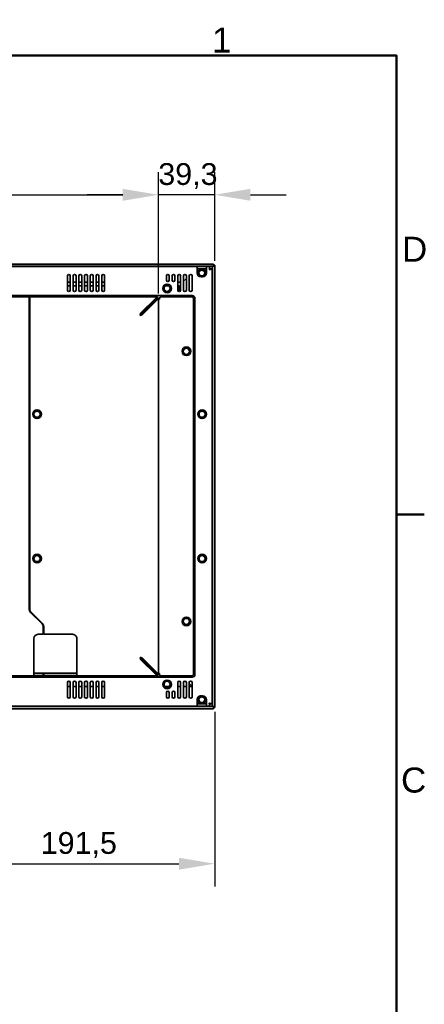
# Model space of a CAD drawing. Header units: millimetres. Extents: x 0 to 2100, y 0 to 1485.
# Tile 15 of 15: x 1786 to 2069, y 771 to 1460. Entities that reach past the tile are written whole.
import ezdxf

# ---------------------------------------------------------------- set-up
doc = ezdxf.new("R2010")
doc.units = ezdxf.units.MM
doc.header["$LTSCALE"] = 5
for name, color, linetype, lineweight in [('Bemaßungen(ISO)', 7, 'Continuous', 18), ('Rahmen_0', 7, 'Continuous', 50), ('Rahmen_2', 7, 'Continuous', 50), ('Sichtbare Kanten(ISO)', 7, 'Continuous', 35)]:
    doc.layers.add(name, color=color, linetype=linetype, lineweight=lineweight)
doc.styles.add('Aktuell-BSI', font='arial.ttf')
doc.styles.add('Aktuell-ISOGroßer Text', font='arial.ttf')
doc.dimstyles.new('X.XXXGroßer Text', dxfattribs={"dimscale": 5, "dimtxt": 3.048, "dimasz": 5, "dimexe": 3.175, "dimexo": 0.75, "dimgap": 0.762, "dimtad": 1, "dimdec": 1, "dimrnd": 1e-08, "dimzin": 12, "dimtxsty": 'Aktuell-ISOGroßer Text', "dimcen": 0.09, "dimdle": 10, "dimclrd": 256, "dimclre": 256, "dimclrt": 7, "dimadec": 0, "dimazin": 3, "dimtfac": 0.656168, "dimtdec": 1, "dimtmove": 0, "dimatfit": 3, "dimfxl": 1, "dimtolj": 1, "dimlwd": 25, "dimlwe": 25, "dimarcsym": 0})

# ---------------------------------------------------------------- blocks, each defined once
blk = doc.blocks.new('Ränder Standardrahmen')
at = {"layer": 'Rahmen_0'}
blk.add_line((410, 222.75), (413.9, 222.75), dxfattribs=at)
at = {"layer": 'Rahmen_0', "flags": 128}
blk.add_lwpolyline([(10, 10), (10, 287), (410, 287), (410, 10), (10, 10)], dxfattribs=at)
at = {"layer": 'Rahmen_2', "char_height": 3.5, "attachment_point": 7, "style": 'Aktuell-BSI'}
for s, insert in [('1', (384.2, 287.4)), ('D', (410.78, 258.13)), ('C', (410.64, 183.82))]:
    blk.add_mtext(s, dxfattribs=dict(at, insert=insert))
blk = doc.blocks.new('*D14')
at = {"layer": 'Bemaßungen(ISO)', "color": 250, "linetype": 'Continuous', "lineweight": 25, "true_color": 0x3f3f3f, "transparency": 16777216}
for p, q in [((1883.52, 1268.43), (1883.52, 1353.36)), ((1922.82, 1291.23), (1922.82, 1353.36)), ((1858.52, 1337.48), (1833.52, 1337.48)), ((1922.82, 1337.48), (1883.52, 1337.48)), ((1947.82, 1337.48), (1972.82, 1337.48))]:
    blk.add_line(p, q, dxfattribs=at)
at = {"layer": 'Bemaßungen(ISO)', "color": 250, "linetype": 'Continuous', "true_color": 0x3f3f3f, "transparency": 16777216}
for points in [[(1858.52, 1341.65), (1858.52, 1333.32), (1883.52, 1337.48)], [(1947.82, 1341.65), (1947.82, 1333.32), (1922.82, 1337.48)]]:
    blk.add_solid(points, dxfattribs=at)
at = {"layer": 'Defpoints', "color": 0, "linetype": 'Continuous', "transparency": 16777216}
for p in [(1883.52, 1337.48), (1922.82, 1287.48), (1883.52, 1264.68)]:
    blk.add_point(p, dxfattribs=at)
at = {"layer": 'Bemaßungen(ISO)', "color": 7, "linetype": 'Continuous', "lineweight": 25, "transparency": 16777216, "insert": (1883.38, 1359.61), "char_height": 15.24, "attachment_point": 1, "style": 'Aktuell-ISOGroßer Text'}
blk.add_mtext('\\A1;39,3', dxfattribs=at)
blk = doc.blocks.new('*D16')
at = {"layer": 'Bemaßungen(ISO)', "color": 250, "linetype": 'Continuous', "lineweight": 25, "true_color": 0x3f3f3f, "transparency": 16777216}
for p, q in [((1479.12, 1268.43), (1479.12, 1353.36)), ((1883.52, 1268.43), (1883.52, 1353.36)), ((1504.12, 1337.48), (1858.52, 1337.48))]:
    blk.add_line(p, q, dxfattribs=at)
at = {"layer": 'Bemaßungen(ISO)', "color": 250, "linetype": 'Continuous', "true_color": 0x3f3f3f, "transparency": 16777216}
for points in [[(1504.12, 1341.65), (1504.12, 1333.32), (1479.12, 1337.48)], [(1858.52, 1341.65), (1858.52, 1333.32), (1883.52, 1337.48)]]:
    blk.add_solid(points, dxfattribs=at)
at = {"layer": 'Defpoints', "color": 0, "linetype": 'Continuous', "transparency": 16777216}
for p in [(1883.52, 1337.48), (1479.12, 1264.68), (1883.52, 1264.68)]:
    blk.add_point(p, dxfattribs=at)
at = {"layer": 'Bemaßungen(ISO)', "color": 7, "linetype": 'Continuous', "lineweight": 25, "transparency": 16777216, "insert": (1655.33, 1359.61), "char_height": 15.24, "attachment_point": 1, "style": 'Aktuell-ISOGroßer Text'}
blk.add_mtext('\\A1;404,4', dxfattribs=at)
blk = doc.blocks.new('*D20')
at = {"layer": 'Bemaßungen(ISO)', "color": 250, "linetype": 'Continuous', "lineweight": 25, "true_color": 0x3f3f3f, "transparency": 16777216}
for p, q in [((1731.32, 1064.73), (1731.32, 853.71)), ((1922.82, 975.83), (1922.82, 853.71)), ((1756.32, 869.58), (1897.82, 869.58))]:
    blk.add_line(p, q, dxfattribs=at)
at = {"layer": 'Bemaßungen(ISO)', "color": 250, "linetype": 'Continuous', "true_color": 0x3f3f3f, "transparency": 16777216}
for points in [[(1756.32, 873.75), (1756.32, 865.42), (1731.32, 869.58)], [(1897.82, 873.75), (1897.82, 865.42), (1922.82, 869.58)]]:
    blk.add_solid(points, dxfattribs=at)
at = {"layer": 'Defpoints', "color": 0, "linetype": 'Continuous', "transparency": 16777216}
for p in [(1731.32, 1068.48), (1922.82, 979.58), (1922.82, 869.58)]:
    blk.add_point(p, dxfattribs=at)
at = {"layer": 'Bemaßungen(ISO)', "color": 7, "linetype": 'Continuous', "lineweight": 25, "transparency": 16777216, "insert": (1801.12, 891.71), "char_height": 15.24, "attachment_point": 1, "style": 'Aktuell-ISOGroßer Text'}
blk.add_mtext('\\A1;191,5', dxfattribs=at)

msp = doc.modelspace()

# ---------------------------------------------------------------- linework, layer by layer
at = {"layer": 'Sichtbare Kanten(ISO)'}
for p, q in [((1922.07, 1289.03), (1440.57, 1289.03)), ((1922.07, 1289.03), (1922.07, 1287.53)), ((1922.07, 1288.28), (1922.82, 1288.28)), ((1922.82, 1287.88), (1922.82, 1288.28)), ((1922.07, 1287.53), (1440.57, 1287.53)), ((1910.57, 1287.23), (1452.07, 1287.23)), ((1905.72, 1281.69), (1905.06, 1281.03)), ((1905.06, 1281.03), (1905.72, 1281.69)), ((1917.07, 1287.23), (1910.57, 1287.23)), ((1910.57, 1285.73), (1917.07, 1285.73)), ((1910.57, 1285.13), (1910.57, 1282.76)), ((1919.45, 1287.23), (1917.07, 1287.23)), ((1917.07, 1282.76), (1917.07, 1285.13)), ((1919.12, 1285.94), (1918.92, 1285.13)), ((1919.72, 1285.34), (1918.92, 1285.13)), ((1919.12, 1285.36), (1919.12, 1285.94)), ((1919.29, 1285.56), (1919.12, 1285.94)), ((1920.4, 1285.51), (1919.15, 1285.34)), ((1919.72, 1285.34), (1919.15, 1285.34)), ((1919.41, 1285.69), (1919.29, 1286.62)), ((1919.29, 1286.62), (1919.29, 1285.56)), ((1920.86, 1285.62), (1919.34, 1285.51)), ((1919.34, 1285.51), (1920.4, 1285.51)), ((1919.41, 1287.07), (1919.41, 1285.69)), ((1919.41, 1287.07), (1919.45, 1285.73)), ((1919.45, 1285.73), (1919.45, 1287.23)), ((1919.47, 1285.62), (1921.02, 1285.66)), ((1919.47, 1285.62), (1920.86, 1285.62)), ((1921.02, 1285.66), (1919.52, 1285.66)), ((1920.93, 1287.4), (1920.72, 1286.93)), ((1921.02, 981.4), (1921.02, 1285.66)), ((1921.32, 1287.53), (1921.32, 1287.48)), ((1921.32, 979.58), (1921.32, 1287.48)), ((1921.32, 1287.48), (1922.82, 1287.48)), ((1922.82, 1287.48), (1922.82, 1287.88)), ((1922.82, 979.58), (1922.82, 1287.48)), ((1819.79, 1280.73), (1819.79, 1270.73)), ((1819.79, 1276.28), (1821.79, 1276.28)), ((1821.79, 1270.73), (1821.79, 1280.73)), ((1823.79, 1280.73), (1823.79, 1270.73)), ((1823.79, 1276.28), (1825.79, 1276.28)), ((1825.79, 1270.73), (1825.79, 1280.73)), ((1827.79, 1280.73), (1827.79, 1270.73)), ((1827.79, 1276.28), (1829.79, 1276.28)), ((1829.79, 1270.73), (1829.79, 1280.73)), ((1831.79, 1280.73), (1831.79, 1270.73)), ((1831.79, 1276.28), (1833.79, 1276.28)), ((1833.79, 1270.73), (1833.79, 1280.73)), ((1835.79, 1280.73), (1835.79, 1270.73)), ((1835.79, 1276.28), (1837.79, 1276.28)), ((1837.79, 1270.73), (1837.79, 1280.73)), ((1839.79, 1280.73), (1839.79, 1270.73)), ((1839.79, 1276.28), (1841.79, 1276.28)), ((1841.79, 1270.73), (1841.79, 1280.73)), ((1843.79, 1280.73), (1843.79, 1270.73)), ((1843.79, 1276.28), (1845.79, 1276.28)), ((1845.79, 1270.73), (1845.79, 1280.73)), ((1889.02, 1280.73), (1889.02, 1277.73)), ((1891.02, 1277.73), (1891.02, 1280.73)), ((1893.02, 1280.73), (1893.02, 1277.73)), ((1895.02, 1277.73), (1895.02, 1280.73)), ((1897.02, 1280.73), (1897.02, 1270.73)), ((1897.02, 1276.28), (1899.02, 1276.28)), ((1899.02, 1270.73), (1899.02, 1280.73)), ((1901.02, 1280.73), (1901.02, 1270.73)), ((1903.02, 1278.98), (1901.02, 1276.98)), ((1901.02, 1276.98), (1903.02, 1278.98)), ((1903.02, 1270.73), (1903.02, 1280.73)), ((1905.02, 1280.73), (1905.02, 1270.73)), ((1907.02, 1270.73), (1907.02, 1280.73)), ((1913.32, 1280.01), (1914.32, 1280.01)), ((1819.79, 1273.73), (1821.79, 1273.73)), ((1821.79, 1273.73), (1819.79, 1273.73)), ((1823.79, 1273.73), (1825.79, 1273.73)), ((1825.79, 1273.73), (1823.79, 1273.73)), ((1827.79, 1273.73), (1829.79, 1273.73)), ((1829.79, 1273.73), (1827.79, 1273.73)), ((1831.79, 1273.73), (1833.79, 1273.73)), ((1833.79, 1273.73), (1831.79, 1273.73)), ((1835.79, 1273.73), (1837.79, 1273.73)), ((1837.79, 1273.73), (1835.79, 1273.73)), ((1839.79, 1273.73), (1841.79, 1273.73)), ((1841.79, 1273.73), (1839.79, 1273.73)), ((1843.79, 1273.73), (1845.79, 1273.73)), ((1845.79, 1273.73), (1843.79, 1273.73)), ((1888.2, 1273.73), (1890.83, 1273.73)), ((1890.83, 1273.73), (1888.2, 1273.73)), ((1897.02, 1273.73), (1898.04, 1273.73)), ((1898.04, 1273.73), (1897.02, 1273.73)), ((1898.04, 1269.73), (1898.04, 1273.73)), ((1898.04, 1269.73), (1898.04, 1273.73)), ((1907.02, 1267.03), (1480.12, 1267.03)), ((1480.69, 1266.03), (1793.12, 1266.03)), ((1793.12, 1266.03), (1793.12, 1265.42)), ((1793.12, 1265.42), (1793.12, 1254.65)), ((1793.52, 1266.03), (1793.52, 1265.42)), ((1793.52, 1266.03), (1881.95, 1266.03)), ((1793.52, 1254.65), (1793.52, 1265.42)), ((1871, 1254.65), (1881.77, 1265.42)), ((1881.77, 1264.36), (1871, 1253.59)), ((1881.84, 1264.29), (1871.07, 1253.52)), ((1872.13, 1253.52), (1882.9, 1264.29)), ((1881.82, 1265.68), (1881.77, 1264.36)), ((1881.77, 1265.42), (1881.77, 1264.36)), ((1881.87, 1265.87), (1881.82, 1264.43)), ((1881.82, 1265.68), (1881.82, 1264.43)), ((1881.84, 1264.29), (1883.16, 1264.4)), ((1882.9, 1264.29), (1881.84, 1264.29)), ((1881.91, 1265.99), (1881.87, 1264.49)), ((1881.87, 1264.49), (1881.87, 1265.87)), ((1881.91, 1264.52), (1881.95, 1266.03)), ((1881.91, 1264.52), (1881.91, 1265.99)), ((1881.92, 1264.4), (1883.16, 1264.4)), ((1881.95, 1266.03), (1881.95, 1264.53)), ((1881.95, 1266.03), (1882.37, 1266.03)), ((1881.99, 1264.53), (1881.95, 1264.53)), ((1883.16, 1264.4), (1881.97, 1264.5)), ((1881.97, 1264.5), (1883.36, 1264.5)), ((1883.52, 1264.68), (1882.01, 1264.6)), ((1883.36, 1264.5), (1882.01, 1264.6)), ((1883.48, 1264.6), (1882.01, 1264.6)), ((1882.02, 1264.84), (1882.02, 1265.28)), ((1882.02, 1265.28), (1883.52, 1265.28)), ((1882.02, 1264.84), (1882.02, 1264.68)), ((1882.02, 1264.68), (1883.52, 1264.68)), ((1882.77, 1265.28), (1882.77, 1266.03)), ((1883.52, 1265.28), (1883.52, 1264.84)), ((1883.52, 1264.68), (1883.52, 1264.84)), ((1883.52, 1264.68), (1883.52, 1002.38)), ((1884.12, 1264.46), (1883.52, 1264.46)), ((1884.12, 1264.46), (1884.22, 1264.46)), ((1884.22, 1264.46), (1884.22, 1265.03)), ((1907.02, 1266.03), (1885.22, 1266.03)), ((1898.04, 1266.03), (1898.04, 1267.03)), ((1898.04, 1266.03), (1898.04, 1267.03)), ((1900.57, 1266.03), (1900.57, 1267.03)), ((1907.02, 1266.03), (1907.02, 1267.03)), ((1908.02, 1002.03), (1908.02, 1265.03)), ((1909.02, 1002.03), (1909.02, 1265.03)), ((1793.12, 1254.65), (1793.12, 1253.16)), ((1793.52, 1254.65), (1793.52, 1253.16)), ((1870.75, 1253.57), (1870.65, 1253.16)), ((1870.84, 1253.97), (1870.75, 1253.28)), ((1870.75, 1253.57), (1870.75, 1253.28)), ((1870.93, 1254.33), (1870.84, 1253.39)), ((1870.84, 1253.39), (1870.84, 1253.97)), ((1870.93, 1253.5), (1871, 1254.65)), ((1870.93, 1253.5), (1870.93, 1254.33)), ((1871, 1254.65), (1871, 1253.59)), ((1871.81, 1253.44), (1871.07, 1253.52)), ((1872.13, 1253.52), (1871.07, 1253.52)), ((1793.12, 1253.16), (1793.12, 1047.56)), ((1793.52, 1047.56), (1793.52, 1253.16)), ((1871.06, 1253.26), (1870.65, 1253.16)), ((1870.77, 1253.26), (1871.06, 1253.26)), ((1871.06, 1253.26), (1870.88, 1253.36)), ((1871.45, 1253.36), (1870.88, 1253.36)), ((1870.98, 1253.44), (1871.45, 1253.36)), ((1871.81, 1253.44), (1870.98, 1253.44)), ((1794.06, 1045.3), (1802, 1037.35)), ((1802.28, 1037.64), (1794.34, 1045.58)), ((1802.82, 1035.37), (1802.82, 1030.03)), ((1803.22, 1030.03), (1803.22, 1035.37)), ((1796.32, 1027.03), (1796.32, 1013.9)), ((1802.82, 1030.03), (1799.32, 1030.03)), ((1823.32, 1030.03), (1803.22, 1030.03)), ((1826.32, 1027.03), (1826.32, 1013.9)), ((1796.32, 1013.9), (1796.32, 1012.42)), ((1826.32, 1012.42), (1826.32, 1013.9)), ((1870.65, 1013.9), (1870.75, 1013.49)), ((1871.06, 1013.81), (1870.65, 1013.9)), ((1870.75, 1013.79), (1870.75, 1013.49)), ((1870.75, 1013.49), (1870.84, 1013.67)), ((1870.77, 1013.81), (1871.06, 1013.81)), ((1871.45, 1013.71), (1870.77, 1013.81)), ((1870.84, 1013.67), (1870.84, 1013.1)), ((1870.84, 1013.1), (1870.93, 1013.57)), ((1870.88, 1013.71), (1871.45, 1013.71)), ((1871, 1012.42), (1870.93, 1013.57)), ((1870.93, 1012.74), (1870.93, 1013.57)), ((1871.45, 1013.71), (1870.98, 1013.63)), ((1870.98, 1013.63), (1871.81, 1013.63)), ((1870.98, 1013.63), (1872.13, 1013.55)), ((1881.77, 1002.71), (1871, 1013.48)), ((1871, 1013.48), (1871, 1012.42)), ((1881.84, 1002.78), (1871.07, 1013.55)), ((1871.07, 1013.55), (1872.13, 1013.55)), ((1872.13, 1013.55), (1882.9, 1002.78)), ((1796.32, 1012.42), (1796.32, 1001.65)), ((1826.32, 1012.42), (1826.32, 1001.65)), ((1871, 1012.42), (1881.77, 1001.65)), ((1479.15, 1000.28), (1899.07, 1000.28)), ((1480.12, 1000.03), (1907.02, 1000.03)), ((1796.32, 1001.03), (1547.12, 1001.03)), ((1796.32, 1002.83), (1826.32, 1002.83)), ((1796.32, 1002.83), (1826.32, 1002.83)), ((1796.32, 1002.53), (1799.32, 1002.53)), ((1796.32, 1001.03), (1796.32, 1001.65)), ((1802.82, 1002.53), (1799.32, 1002.53)), ((1799.32, 1001.03), (1802.82, 1001.03)), ((1802.82, 1001.03), (1802.82, 1002.53)), ((1823.32, 1002.53), (1803.22, 1002.53)), ((1803.22, 1001.03), (1803.22, 1002.53)), ((1803.22, 1001.03), (1823.32, 1001.03)), ((1826.32, 1001.03), (1826.32, 1001.65)), ((1826.32, 1001.03), (1881.95, 1001.03)), ((1881.65, 1002.83), (1881.79, 1002.83)), ((1881.65, 1002.83), (1881.79, 1002.83)), ((1881.77, 1002.71), (1881.77, 1001.65)), ((1881.82, 1002.64), (1881.77, 1001.65)), ((1881.82, 1002.64), (1881.82, 1001.39)), ((1881.87, 1002.58), (1881.82, 1001.39)), ((1882.9, 1002.78), (1881.84, 1002.78)), ((1883.16, 1002.67), (1881.84, 1002.78)), ((1881.87, 1001.19), (1881.87, 1002.58)), ((1881.91, 1002.55), (1881.87, 1001.19)), ((1881.91, 1001.07), (1881.91, 1002.55)), ((1881.91, 1001.07), (1881.95, 1002.53)), ((1883.16, 1002.67), (1881.92, 1002.67)), ((1881.95, 1002.53), (1881.99, 1002.53)), ((1881.95, 1002.53), (1881.95, 1001.03)), ((1882.37, 1001.03), (1881.95, 1001.03)), ((1881.97, 1002.57), (1883.16, 1002.67)), ((1883.36, 1002.57), (1881.97, 1002.57)), ((1881.97, 1002.57), (1883.48, 1002.47)), ((1882.01, 1002.47), (1883.48, 1002.47)), ((1882.02, 1002.38), (1883.48, 1002.47)), ((1883.52, 1002.38), (1882.02, 1002.38)), ((1882.02, 1002.38), (1882.02, 1002.22)), ((1882.02, 1001.78), (1882.02, 1002.22)), ((1883.52, 1001.78), (1882.02, 1001.78)), ((1882.77, 1001.03), (1882.37, 1001.03)), ((1882.77, 1001.03), (1882.77, 1001.78)), ((1884.12, 1002.6), (1883.52, 1002.6)), ((1883.52, 1002.22), (1883.52, 1002.38)), ((1883.52, 1002.22), (1883.52, 1001.78)), ((1884.22, 1002.6), (1884.12, 1002.6)), ((1884.22, 1002.03), (1884.22, 1002.6)), ((1907.02, 1001.03), (1885.22, 1001.03)), ((1900, 1000.61), (1900.57, 1000.03)), ((1900.57, 1000.03), (1900, 1000.61)), ((1907.02, 1000.03), (1907.02, 1001.03)), ((1819.79, 996.33), (1819.79, 986.33)), ((1819.79, 993.58), (1821.79, 993.58)), ((1821.79, 986.33), (1821.79, 996.33)), ((1823.79, 996.33), (1823.79, 986.33)), ((1823.79, 993.58), (1825.79, 993.58)), ((1825.79, 986.33), (1825.79, 996.33)), ((1827.79, 996.33), (1827.79, 986.33)), ((1827.79, 993.58), (1829.79, 993.58)), ((1829.79, 986.33), (1829.79, 996.33)), ((1831.79, 996.33), (1831.79, 986.33)), ((1831.79, 993.58), (1833.79, 993.58)), ((1833.79, 986.33), (1833.79, 996.33)), ((1835.79, 996.33), (1835.79, 986.33)), ((1835.79, 993.58), (1837.79, 993.58)), ((1837.79, 986.33), (1837.79, 996.33)), ((1839.79, 996.33), (1839.79, 986.33)), ((1839.79, 993.58), (1841.79, 993.58)), ((1841.79, 986.33), (1841.79, 996.33)), ((1843.79, 996.33), (1843.79, 986.33)), ((1843.79, 993.58), (1845.79, 993.58)), ((1845.79, 986.33), (1845.79, 996.33)), ((1887.93, 993.58), (1891.11, 993.58)), ((1897.02, 996.33), (1897.02, 986.33)), ((1897.02, 993.58), (1899.02, 993.58)), ((1899.02, 986.33), (1899.02, 996.33)), ((1901.02, 996.33), (1901.02, 986.33)), ((1901.02, 993.58), (1903.02, 993.58)), ((1903.02, 986.33), (1903.02, 996.33)), ((1905.02, 996.33), (1905.02, 986.33)), ((1905.02, 995.58), (1907.02, 993.58)), ((1907.02, 993.58), (1905.02, 995.58)), ((1905.02, 993.58), (1907.02, 993.58)), ((1907.02, 986.33), (1907.02, 996.33)), ((1889.02, 989.33), (1889.02, 986.33)), ((1891.02, 986.33), (1891.02, 989.33)), ((1893.02, 989.33), (1893.02, 986.33)), ((1895.02, 986.33), (1895.02, 989.33)), ((1914.32, 987.06), (1913.32, 987.06)), ((1440.57, 979.53), (1922.07, 979.53)), ((1440.57, 978.03), (1922.07, 978.03)), ((1452.07, 979.83), (1910.57, 979.83)), ((1910.57, 984.31), (1910.57, 981.93)), ((1917.07, 981.33), (1910.57, 981.33)), ((1910.57, 979.83), (1917.07, 979.83)), ((1917.07, 981.93), (1917.07, 984.31)), ((1917.07, 979.83), (1919.45, 979.83)), ((1919.15, 981.73), (1918.92, 981.93)), ((1918.92, 981.93), (1919.12, 981.7)), ((1919.12, 981.13), (1919.12, 981.7)), ((1919.12, 981.13), (1919.29, 981.51)), ((1919.15, 981.73), (1919.72, 981.73)), ((1919.29, 981.51), (1919.29, 980.45)), ((1919.29, 980.45), (1919.41, 981.38)), ((1919.34, 981.56), (1919.72, 981.73)), ((1919.34, 981.56), (1920.86, 981.45)), ((1920.4, 981.56), (1919.34, 981.56)), ((1919.41, 981.38), (1919.41, 979.99)), ((1919.41, 981.38), (1919.45, 979.83)), ((1919.45, 981.33), (1919.45, 979.83)), ((1920.86, 981.45), (1919.47, 981.45)), ((1920.86, 981.45), (1919.52, 981.4)), ((1921.02, 981.4), (1919.52, 981.4)), ((1921.32, 979.58), (1921.32, 979.53)), ((1922.82, 979.58), (1921.32, 979.58)), ((1922.07, 979.53), (1922.07, 978.03)), ((1922.82, 978.78), (1922.07, 978.78)), ((1922.82, 979.18), (1922.82, 979.58)), ((1922.82, 978.78), (1922.82, 979.18))]:
    msp.add_line(p, q, dxfattribs=at)
for centre, radius in [((1913.82, 1282.76), 2.75), ((1913.82, 1282.76), 2.5), ((1913.82, 1282.76), 2.01), ((1889.52, 1272.03), 3.05), ((1889.52, 1272.03), 2.15), ((1903.02, 1228.03), 3.05), ((1903.02, 1228.03), 2.15), ((1798.52, 1184.03), 3.05), ((1798.52, 1184.03), 2.15), ((1914.02, 1184.03), 3.05), ((1914.02, 1184.03), 2.15), ((1798.52, 1083.03), 3.05), ((1798.52, 1083.03), 2.15), ((1914.02, 1083.03), 3.05), ((1914.02, 1083.03), 2.15), ((1903.02, 1039.03), 3.05), ((1903.02, 1039.03), 2.15), ((1889.52, 995.03), 3.05), ((1889.52, 995.03), 2.15), ((1913.82, 984.31), 2.75), ((1913.82, 984.31), 2.5), ((1913.82, 984.31), 2.01)]:
    msp.add_circle(centre, radius, dxfattribs=at)
for centre, radius, start, end in [((1820.79, 1280.73), 1, 0, 180), ((1824.79, 1280.73), 1, 0, 180), ((1828.79, 1280.73), 1, 0, 180), ((1832.79, 1280.73), 1, 0, 180), ((1836.79, 1280.73), 1, 0, 180), ((1840.79, 1280.73), 1, 0, 180), ((1844.79, 1280.73), 1, 0, 180), ((1890.02, 1280.73), 1, 0, 180), ((1894.02, 1280.73), 1, 0, 180), ((1898.02, 1280.73), 1, 0, 180), ((1902.02, 1280.73), 1, 0, 180), ((1906.02, 1280.73), 1, 0, 180), ((1913.32, 1282.76), 2.75, 180, 270), ((1914.32, 1282.76), 2.75, 270, 0), ((1890.02, 1277.73), 1, 180, 0), ((1894.02, 1277.73), 1, 180, 0), ((1820.79, 1270.73), 1, 180, 0), ((1824.79, 1270.73), 1, 180, 0), ((1828.79, 1270.73), 1, 180, 0), ((1832.79, 1270.73), 1, 180, 0), ((1836.79, 1270.73), 1, 180, 0), ((1840.79, 1270.73), 1, 180, 0), ((1844.79, 1270.73), 1, 180, 0), ((1898.02, 1270.73), 1, 180, 0), ((1902.02, 1270.73), 1, 180, 0), ((1906.02, 1270.73), 1, 180, 0), ((1885.22, 1265.03), 1, 90, 180), ((1907.02, 1265.03), 2, 0, 90), ((1907.02, 1265.03), 1, 0, 90), ((1796.32, 1047.56), 3.2, 180, 225), ((1796.32, 1047.56), 2.8, 180, 225), ((1800.02, 1035.37), 2.8, 0, 45), ((1800.02, 1035.37), 3.2, 0, 45), ((1799.32, 1027.03), 3, 90, 180), ((1823.32, 1027.03), 3, 0, 90.00041), ((1885.22, 1002.03), 1, 180, 270), ((1899.07, 1001.78), 1.5, 270, 330.00042), ((1907.02, 1002.03), 2, 270, 0), ((1907.02, 1002.03), 1, 270, 0), ((1820.79, 996.33), 1, 0, 180), ((1824.79, 996.33), 1, 0, 180), ((1828.79, 996.33), 1, 0, 180), ((1832.79, 996.33), 1, 0, 180), ((1836.79, 996.33), 1, 0, 180), ((1840.79, 996.33), 1, 0, 180), ((1844.79, 996.33), 1, 0, 180), ((1898.02, 996.33), 1, 0, 180), ((1902.02, 996.33), 1, 0, 180), ((1906.02, 996.33), 1, 0, 180), ((1820.79, 986.33), 1, 180, 0), ((1824.79, 986.33), 1, 180, 0), ((1828.79, 986.33), 1, 180, 0), ((1832.79, 986.33), 1, 180, 0), ((1836.79, 986.33), 1, 180, 0), ((1840.79, 986.33), 1, 180, 0), ((1844.79, 986.33), 1, 180, 0), ((1890.02, 989.33), 1, 0, 180), ((1890.02, 986.33), 1, 180, 0), ((1894.02, 989.33), 1, 0, 180), ((1894.02, 986.33), 1, 180, 0), ((1898.02, 986.33), 1, 180, 0), ((1902.02, 986.33), 1, 180, 0), ((1906.02, 986.33), 1, 180, 0), ((1913.32, 984.31), 2.75, 89.99992, 180), ((1914.32, 984.31), 2.75, 0, 89.99992)]:
    msp.add_arc(centre, radius, start, end, dxfattribs=at)
for centre, major_axis, ratio, start_param, end_param in [((1910.57, 1285.13), (0, 2.1), 0.00001, 0.141895, 1.642467), ((1917.07, 1285.13), (0, 2.1), 0.00001, 0.238433, 1.570796), ((1919.12, 1285.13), (-0.516, -0.591), 0.197232, 4.490228, 4.882926), ((1918.92, 1285.34), (0.591, 0.516), 0.197232, 4.541852, 4.93455), ((1919.29, 1285.13), (0.32, 2.1), 0.147641, 0.80821, 1.200909), ((1919.12, 1285.13), (0.434, 0.594), 0.190178, 0.923475, 1.316175), ((1918.92, 1285.51), (0.581, 0.387), 0.390979, 4.850118, 5.242817), ((1919.41, 1285.13), (0.12, 2.1), 0.131503, 0.400011, 0.79271), ((1919.29, 1285.13), (0.236, 0.596), 0.309892, 0.515046, 0.907745), ((1918.92, 1285.62), (0.597, 0.143), 0.441389, 5.392176, 5.784875), ((1919.45, 1285.13), (0, 2.1), 0.050134, 0, 0.392699), ((1919.41, 1285.13), (0.041, 0.6), 0.161366, 0.011126, 0.403825), ((1918.92, 1285.66), (0.6, 0), 0.17547, 5.890486, 6.283185), ((1918.92, 1285.34), (2.1, 0.42), 0.078682, 5.089456, 5.482155), ((1918.92, 1285.51), (-2.1, -0.21), 0.099925, 2.346004, 2.738703), ((1920.76, 1286.93), (0.102, 0.6), 0.067843, 1.18958, 1.582279), ((1920.88, 1286.93), (-0.247, -0.595), 0.318536, 4.05867, 4.451369), ((1918.92, 1285.62), (2.1, 0.04), 0.046301, 5.889596, 6.282295), ((1921.06, 1286.93), (0.305, 0.569), 0.619329, 0.712934, 1.105633), ((1921.27, 1286.93), (0, -0.6), 0.916667, 3.141593, 3.534292), ((1790.32, 1264.53), (3.2, 0), 0.00001, 0.150038, 0.631802), ((1790.32, 1266.03), (3.2, 0), 0.00001, 6.198196, 6.712353), ((1881.77, 1263.93), (-0.18, -2.1), 0.083098, 3.737644, 3.933993), ((1881.82, 1263.93), (-0.155, -0.598), 0.325024, 3.814667, 4.011017), ((1881.82, 1263.93), (0.13, 2.1), 0.09424, 0.398711, 0.59506), ((1881.87, 1263.93), (0.105, 0.599), 0.358386, 0.45554, 0.65189), ((1881.42, 1264.4), (0.543, 0.48), 0.532311, 5.057408, 5.253758), ((1881.87, 1263.93), (-0.09, -2.1), 0.096737, 3.341861, 3.538211), ((1881.91, 1263.93), (0.049, 0.6), 0.357911, 0.225763, 0.422112), ((1881.91, 1263.93), (-0.04, -2.1), 0.09013, 3.143222, 3.339572), ((1881.95, 1263.93), (0, -0.6), 0.321741, 3.141593, 3.337942), ((1881.42, 1264.4), (-0.55, -0.454), 0.529076, 2.140768, 2.337118), ((1881.42, 1264.5), (-0.558, -0.346), 0.639366, 2.371309, 2.567658), ((1881.42, 1264.68), (0.6, 0), 0.725823, 6.086836, 6.283185), ((1882.37, 1266.03), (-0.4, 0), 0.00001, 1.570796, 3.133334), ((1881.42, 1264.29), (2.1, 0.41), 0.182065, 5.462208, 5.658557), ((1881.42, 1264.5), (2.1, 0.22), 0.23478, 5.669716, 5.866065), ((1881.42, 1264.6), (-2.1, -0.1), 0.231528, 2.737601, 2.93395), ((1881.42, 1264.6), (2.1, 0.09), 0.203047, 6.078267, 6.274617), ((1870.75, 1253.16), (0.47, 2.1), 0.042517, 1.187662, 1.384012), ((1870.84, 1253.16), (0.41, 2.1), 0.077771, 0.997003, 1.193352), ((1870.93, 1253.16), (-0.33, -2.1), 0.10035, 3.942581, 4.138931), ((1871, 1253.16), (-0.323, -0.588), 0.365693, 4.125374, 4.321724), ((1870.65, 1253.44), (0.592, 0.353), 0.272211, 5.140441, 5.33679), ((1870.65, 1253.52), (2.1, 0.28), 0.128537, 5.284343, 5.480692), ((1870.75, 1253.16), (0.497, 0.598), 0.096846, 1.454695, 1.651044), ((1870.65, 1253.26), (-0.598, -0.497), 0.096846, 1.490549, 1.686898), ((1870.84, 1253.16), (-0.467, -0.593), 0.193752, 4.471021, 4.667371), ((1870.65, 1253.26), (0.598, 0.477), 0.096079, 4.832227, 5.028577), ((1870.93, 1253.16), (-0.41, -0.588), 0.287426, 4.320816, 4.517166), ((1870.65, 1253.36), (0.594, 0.429), 0.189437, 4.969368, 5.165718), ((1870.65, 1253.36), (-2.1, -0.45), 0.083835, 1.749284, 1.945633), ((1870.65, 1253.44), (2.1, 0.37), 0.113678, 5.084878, 5.281228), ((1870.75, 1013.9), (-0.497, 0.598), 0.096846, 1.490549, 1.686898), ((1870.65, 1013.81), (-0.598, 0.497), 0.096846, 4.596287, 4.792637), ((1870.75, 1013.9), (0.477, -0.598), 0.096079, 4.832227, 5.028577), ((1870.84, 1013.9), (0.45, -2.1), 0.083835, 4.890877, 5.087226), ((1870.65, 1013.71), (0.593, -0.467), 0.193752, 1.329429, 1.525778), ((1870.84, 1013.9), (0.429, -0.594), 0.189437, 4.969368, 5.165718), ((1870.93, 1013.9), (0.37, -2.1), 0.113678, 5.084878, 5.281228), ((1870.65, 1013.71), (0.594, -0.429), 0.189437, 1.117467, 1.313817), ((1871, 1013.9), (0.323, -0.588), 0.365693, 5.103054, 5.299404), ((1870.93, 1013.9), (0.33, -2.1), 0.10035, 5.285847, 5.482197), ((1870.65, 1013.55), (-0.588, 0.323), 0.365693, 4.125374, 4.321724), ((1870.65, 1013.81), (2.1, -0.47), 0.042517, 1.187662, 1.384012), ((1870.65, 1013.63), (2.1, -0.37), 0.113678, 1.001958, 1.198307), ((1870.65, 1013.63), (-2.1, 0.33), 0.10035, 3.942581, 4.138931), ((1799.32, 1001.03), (-3, 0), 0.00001, 6.225367, 7.853982), ((1800.02, 1001.03), (3.2, 0), 0.00001, 0.027834, 0.529709), ((1800.02, 1002.53), (3.2, 0), 0.00001, 6.207645, 6.721094), ((1823.32, 1001.03), (3, 0), 0.00001, 0.100084, 1.621091), ((1823.32, 1002.53), (3, 0), 0.00001, 0.046871, 1.570796), ((1881.77, 1003.13), (0.19, -0.598), 0.267949, 5.412828, 5.609177), ((1881.82, 1003.13), (0.14, -2.1), 0.097974, 5.491283, 5.687632), ((1881.82, 1003.13), (0.148, -0.598), 0.314011, 5.616743, 5.813092), ((1881.87, 1003.13), (0.09, -2.1), 0.104935, 5.689516, 5.885865), ((1881.42, 1002.67), (0.543, -0.48), 0.532311, 1.02943, 1.225779), ((1881.87, 1003.13), (0.095, -0.599), 0.331753, 5.838025, 6.034374), ((1881.91, 1003.13), (0.04, -2.1), 0.102819, 5.88836, 6.08471), ((1881.91, 1003.13), (0.042, -0.6), 0.314184, 6.064948, 6.261297), ((1881.95, 1003.13), (0, -2.1), 0.091926, 6.086836, 6.283185), ((1881.42, 1002.67), (-0.55, 0.454), 0.529077, 3.946069, 4.142419), ((1881.42, 1002.47), (0.571, -0.241), 0.760299, 0.507064, 0.703414), ((1881.42, 1002.47), (-0.59, 0.163), 0.685066, 3.328726, 3.525075), ((1881.42, 1002.78), (2.1, -0.41), 0.182065, 0.624628, 0.820978), ((1881.42, 1002.57), (-2.1, 0.22), 0.234781, 3.558713, 3.755062), ((1881.42, 1002.57), (2.1, -0.2), 0.216722, 0.216945, 0.413294), ((1881.42, 1002.38), (-2.1, 0), 0.207379, 3.141593, 3.337942), ((1910.57, 981.93), (0, -2.1), 0.00001, 4.712389, 6.302012), ((1917.07, 981.93), (0, -2.1), 0.00001, 4.712389, 5.968537), ((1918.92, 981.73), (-2.1, 0.49), 0.09145, 4.341171, 4.73387), ((1919.12, 981.93), (-0.49, 2.1), 0.09145, 1.549316, 1.942015), ((1919.12, 981.93), (0.434, -0.594), 0.190178, 4.967011, 5.35971), ((1919.29, 981.93), (0.32, -2.1), 0.147641, 5.082276, 5.474975), ((1918.92, 981.73), (0.594, -0.434), 0.190178, 0.923475, 1.316175), ((1919.29, 981.93), (0.236, -0.596), 0.309892, 5.37544, 5.768139), ((1919.41, 981.93), (0.12, -2.1), 0.131503, 5.490476, 5.883175), ((1918.92, 981.45), (-0.597, 0.143), 0.441389, 3.639903, 4.032602), ((1919.45, 981.93), (0, 0.6), 0.17547, 2.748894, 3.141593), ((1919.41, 981.93), (-0.04, 2.1), 0.046301, 2.748003, 3.140702), ((1918.92, 981.45), (0.6, -0.041), 0.161366, 0.011126, 0.403825), ((1918.92, 981.56), (2.1, -0.32), 0.147641, 0.80821, 1.200909), ((1918.92, 981.56), (2.1, -0.21), 0.099925, 0.402889, 0.795588), ((1920.76, 980.13), (-0.102, 0.6), 0.067843, 1.559314, 1.952013), ((1920.72, 979.62), (-0.57, 1.35), 0.145014, 4.689668, 5.044114), ((1920.88, 980.13), (0.247, -0.595), 0.318536, 4.973409, 5.366108), ((1918.92, 981.4), (2.1, 0), 0.050134, 0, 0.392699), ((1920.88, 980.13), (0.406, -0.578), 0.39645, 5.226145, 5.618844), ((1921.27, 980.13), (0, -0.6), 0.916667, 5.890486, 6.283185)]:
    msp.add_ellipse(centre, major_axis=major_axis, ratio=ratio, start_param=start_param, end_param=end_param, dxfattribs=at)

# ---------------------------------------------------------------- block references
at = {"xscale": 5, "yscale": 5, "zscale": 5}
msp.add_blockref('Ränder Standardrahmen', (0, 0), dxfattribs=at)

# ---------------------------------------------------------------- dimensions: what is measured, and where the dimension line sits
at = {"layer": 'Bemaßungen(ISO)', "color": 250, "linetype": 'Continuous', "lineweight": 25, "true_color": 0x3f3f3f}
for base, p1, p2, picture, middle in [((1883.52, 1337.48), (1479.12, 1264.68), (1883.52, 1264.68), '*D16', (1681.32, 1337.48)), ((1922.82, 869.58), (1731.32, 1068.48), (1922.82, 979.58), '*D20', (1826.17, 869.58))]:
    dim = msp.add_linear_dim(base=base, p1=p1, p2=p2, angle=180, dimstyle='X.XXXGroßer Text', override={"dimdec": 1, "dimtp": 0, "dimtm": 0, "dimtdec": 1, "dimtofl": 0, "dimatfit": 1}, dxfattribs=at)
    dim.commit()
    dim.dimension.update_dxf_attribs({"geometry": picture, "text_midpoint": middle, "dimtype": 160})
dim = msp.add_linear_dim(base=(1883.52, 1337.48), p1=(1922.82, 1287.48), p2=(1883.52, 1264.68), dimstyle='X.XXXGroßer Text', override={"dimdec": 1, "dimtp": 0, "dimtm": 0, "dimtdec": 1, "dimtofl": 1, "dimatfit": 1}, dxfattribs=at)
dim.commit()
dim.dimension.update_dxf_attribs({"geometry": '*D14', "text_midpoint": (1903.17, 1337.48), "dimtype": 160})

doc.saveas('drawing.dxf')
